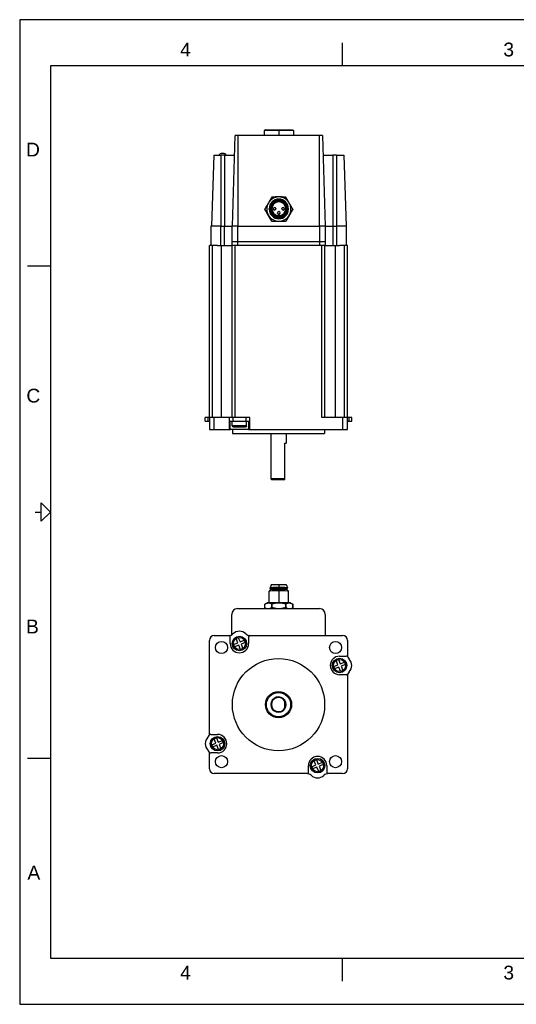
# Model space of a CAD drawing. Extents: x 0 to 21, y 0 to 16.
# Tile 1 of 5: x 0 to 8.1, y 0 to 16. Entities that reach past the tile are written whole.
import ezdxf

# ---------------------------------------------------------------- set-up
doc = ezdxf.new("R2010")
doc.units = 0
doc.header["$MEASUREMENT"] = 0
for name, color, linetype in [('CONTINUOUS', 7, 'CONTINUOUS'), ('TANGENT_EDGES', 7, 'CONTINUOUS'), ('VISIBLE', 7, 'CONTINUOUS')]:
    doc.layers.add(name, color=color, linetype=linetype)

# ---------------------------------------------------------------- blocks, each defined once
blk = doc.blocks.new('BLOCK18')
at = {"layer": 'CONTINUOUS'}
for p, q in [((21, 16), (0, 16)), ((0, 16), (0, 0)), ((5.25, 15.25), (5.25, 15.625)), ((20.5, 15.25), (0.5, 15.25)), ((0.5, 15.25), (0.5, 0.75)), ((0.125, 12), (0.5, 12)), ((0.25, 8), (0.35, 8)), ((0.125, 4), (0.5, 4)), ((0.5, 0.75), (20.5, 0.75)), ((5.25, 0.375), (5.25, 0.75)), ((0, 0), (21, 0))]:
    blk.add_line(p, q, dxfattribs=at)
blk.add_lwpolyline([(0.35, 7.85), (0.35, 8.15), (0.5, 8), (0.5, 8), (0.35, 7.85)], dxfattribs=at)
at = {"layer": 'CONTINUOUS', "char_height": 0.22404, "attachment_point": 4}
for s, insert in [('{\\fArial|b0|i0|c0|p0;\\C7;4}{\\fArial|b0|i0|c0|p0;\\C7;}', (2.609, 15.514)), ('{\\fArial|b0|i0|c0|p0;\\C7;3}{\\fArial|b0|i0|c0|p0;\\C7;}', (7.865, 15.514)), ('{\\fArial|b0|i0|c0|p0;\\C7;D}{\\fArial|b0|i0|c0|p0;\\C7;}', (0.103, 13.889)), ('{\\fArial|b0|i0|c0|p0;\\C7;C}{\\fArial|b0|i0|c0|p0;\\C7;}', (0.109, 9.889)), ('{\\fArial|b0|i0|c0|p0;\\C7;B}{\\fArial|b0|i0|c0|p0;\\C7;}', (0.103, 6.139)), ('{\\fArial|b0|i0|c0|p0;\\C7;A}{\\fArial|b0|i0|c0|p0;\\C7;}', (0.126, 2.139)), ('{\\fArial|b0|i0|c0|p0;\\C7;4}{\\fArial|b0|i0|c0|p0;\\C7;}', (2.609, 0.514)), ('{\\fArial|b0|i0|c0|p0;\\C7;3}{\\fArial|b0|i0|c0|p0;\\C7;}', (7.865, 0.514))]:
    blk.add_mtext(s, dxfattribs=dict(at, insert=insert))

msp = doc.modelspace()

# ---------------------------------------------------------------- linework, layer by layer
at = {"layer": 'TANGENT_EDGES'}
for p, q in [((3.552, 12.643), (3.552, 14.116)), ((4.214, 14.21), (4.214, 14.199)), ((4.214, 14.199), (4.214, 14.116)), ((4.875, 12.643), (4.875, 14.116)), ((3.275, 12.643), (3.275, 13.801)), ((3.334, 12.643), (3.334, 13.801)), ((5.094, 13.801), (5.094, 12.643)), ((5.152, 13.801), (5.152, 12.643)), ((4.214, 13.085), (4.214, 13.071)), ((4.214, 13.071), (4.214, 13.057)), ((4.214, 13.039), (4.214, 13.045)), ((4.214, 12.805), (4.214, 12.788)), ((4.214, 12.805), (4.214, 12.805)), ((3.265, 12.643), (3.265, 12.331)), ((3.324, 12.643), (3.324, 12.331)), ((3.542, 12.643), (3.542, 12.393)), ((4.214, 12.788), (4.214, 12.788)), ((4.214, 12.788), (4.214, 12.77)), ((4.214, 12.77), (4.214, 12.764)), ((4.875, 12.643), (4.875, 12.393)), ((5.094, 12.643), (5.094, 12.331)), ((5.152, 12.643), (5.152, 12.331)), ((3.137, 9.536), (3.137, 12.331)), ((3.282, 9.536), (3.282, 12.331)), ((3.506, 9.536), (3.506, 12.331)), ((3.542, 12.393), (3.542, 12.331)), ((4.875, 12.393), (4.875, 12.331)), ((4.911, 9.536), (4.911, 12.331)), ((5.136, 9.536), (5.136, 12.331)), ((5.281, 9.536), (5.281, 12.331)), ((3.06, 9.536), (3.06, 9.477)), ((3.165, 9.339), (3.165, 9.536)), ((3.404, 9.536), (3.404, 9.477)), ((3.404, 9.477), (3.404, 9.339)), ((3.469, 9.477), (3.469, 9.536)), ((3.678, 9.536), (3.678, 9.477)), ((3.743, 9.477), (3.743, 9.536)), ((3.743, 9.339), (3.743, 9.477)), ((5.252, 9.536), (5.252, 9.339)), ((5.357, 9.477), (5.357, 9.536)), ((3.691, 9.402), (3.455, 9.402)), ((4.214, 6.819), (4.214, 6.815)), ((4.214, 6.815), (4.214, 6.773)), ((4.214, 6.773), (4.214, 6.761)), ((4.214, 6.76), (4.214, 6.741)), ((4.214, 6.741), (4.214, 6.718)), ((4.214, 6.718), (4.214, 6.526))]:
    msp.add_line(p, q, dxfattribs=at)
for centre in [(3.573, 5.863), (5.201, 5.506), (3.217, 4.235), (4.844, 3.878)]:
    msp.add_circle(centre, 0.0984, dxfattribs=at)
for centre, start_param, end_param in [((4.145, 12.93), 0, 1.570796), ((4.145, 12.93), 1.570796, 3.141593), ((4.214, 12.861), 0, 1.570796), ((4.214, 12.861), 1.570796, 3.141593), ((4.283, 12.93), 0, 1.570796), ((4.283, 12.93), 1.570796, 3.141593)]:
    msp.add_ellipse(centre, major_axis=(-0.0197, 0), ratio=0.999507, start_param=start_param, end_param=end_param, dxfattribs=at)
at = {"layer": 'VISIBLE'}
for p, q in [((3.459, 12.643), (3.505, 14.116)), ((3.552, 14.116), (3.505, 14.116)), ((4.875, 14.116), (3.552, 14.116)), ((3.997, 14.21), (3.978, 14.199)), ((4.214, 14.199), (3.978, 14.199)), ((3.978, 14.199), (3.978, 14.116)), ((3.997, 14.21), (4.214, 14.21)), ((4.214, 14.21), (4.43, 14.21)), ((4.45, 14.199), (4.214, 14.199)), ((4.43, 14.21), (4.45, 14.199)), ((4.45, 14.199), (4.45, 14.116)), ((4.922, 14.116), (4.875, 14.116)), ((4.922, 14.116), (4.969, 12.643)), ((3.155, 13.801), (3.119, 12.643)), ((3.155, 13.801), (3.275, 13.801)), ((3.334, 13.801), (3.275, 13.801)), ((3.309, 13.828), (3.289, 13.828)), ((3.334, 13.801), (3.495, 13.801)), ((4.932, 13.801), (5.094, 13.801)), ((5.152, 13.801), (5.094, 13.801)), ((5.152, 13.801), (5.272, 13.801)), ((5.272, 13.801), (5.309, 12.643)), ((3.987, 12.919), (3.987, 12.921)), ((3.987, 12.918), (3.987, 12.92)), ((4.056, 12.922), (4.056, 12.928)), ((4.072, 12.929), (4.072, 12.93)), ((4.088, 12.931), (4.088, 12.931)), ((4.125, 12.925), (4.125, 12.93)), ((4.165, 12.93), (4.165, 12.925)), ((4.194, 12.856), (4.194, 12.861)), ((4.233, 12.861), (4.233, 12.856)), ((4.263, 12.925), (4.263, 12.93)), ((4.302, 12.93), (4.302, 12.925)), ((4.34, 12.931), (4.34, 12.931)), ((4.355, 12.929), (4.355, 12.93)), ((4.371, 12.922), (4.371, 12.928)), ((4.44, 12.919), (4.44, 12.921)), ((4.44, 12.92), (4.44, 12.918)), ((3.109, 12.643), (3.109, 12.331)), ((3.265, 12.643), (3.109, 12.643)), ((3.265, 12.643), (3.275, 12.643)), ((3.275, 12.643), (3.324, 12.643)), ((3.324, 12.643), (3.449, 12.643)), ((3.542, 12.643), (3.449, 12.643)), ((3.449, 12.643), (3.449, 12.393)), ((3.542, 12.643), (3.552, 12.643)), ((3.552, 12.643), (4.875, 12.643)), ((4.099, 12.726), (4.099, 12.724)), ((4.102, 12.723), (4.102, 12.725)), ((4.326, 12.725), (4.326, 12.723)), ((4.328, 12.724), (4.328, 12.726)), ((4.969, 12.643), (4.875, 12.643)), ((4.969, 12.643), (4.969, 12.393)), ((4.969, 12.643), (5.094, 12.643)), ((5.094, 12.643), (5.152, 12.643)), ((5.309, 12.643), (5.152, 12.643)), ((5.309, 12.643), (5.309, 12.331)), ((3.137, 12.331), (3.087, 12.331)), ((3.087, 9.536), (3.087, 12.331)), ((3.217, 12.331), (3.137, 12.331)), ((3.217, 12.331), (3.265, 12.331)), ((3.265, 12.331), (3.324, 12.331)), ((3.324, 12.331), (3.333, 12.331)), ((3.333, 12.331), (3.448, 12.331)), ((3.448, 12.331), (3.449, 12.331)), ((3.449, 12.393), (3.542, 12.393)), ((3.449, 12.393), (3.449, 12.331)), ((3.449, 12.331), (3.456, 12.331)), ((3.456, 9.536), (3.456, 12.331)), ((3.506, 12.331), (3.456, 12.331)), ((4.911, 12.331), (3.506, 12.331)), ((3.542, 12.393), (4.875, 12.393)), ((4.875, 12.393), (4.969, 12.393)), ((4.961, 12.331), (4.911, 12.331)), ((4.961, 9.536), (4.961, 12.331)), ((4.961, 12.331), (4.969, 12.331)), ((4.969, 12.393), (4.969, 12.331)), ((4.969, 12.331), (5.084, 12.331)), ((4.969, 12.331), (4.969, 12.331)), ((5.084, 12.331), (5.094, 12.331)), ((5.094, 12.331), (5.152, 12.331)), ((5.152, 12.331), (5.2, 12.331)), ((5.281, 12.331), (5.2, 12.331)), ((5.331, 12.331), (5.281, 12.331)), ((5.331, 9.536), (5.331, 12.331)), ((3.06, 9.536), (3.018, 9.536)), ((3.018, 9.477), (3.018, 9.536)), ((3.018, 9.477), (3.06, 9.477)), ((3.087, 9.536), (3.06, 9.536)), ((3.06, 9.477), (3.087, 9.477)), ((3.165, 9.536), (3.087, 9.536)), ((3.087, 9.536), (3.087, 9.339)), ((3.404, 9.536), (3.165, 9.536)), ((3.469, 9.536), (3.404, 9.536)), ((3.404, 9.477), (3.469, 9.477)), ((3.404, 9.477), (3.404, 9.477)), ((3.424, 9.339), (3.424, 9.477)), ((3.455, 9.402), (3.455, 9.477)), ((3.678, 9.536), (3.469, 9.536)), ((3.469, 9.477), (3.678, 9.477)), ((3.743, 9.536), (3.678, 9.536)), ((3.678, 9.477), (3.743, 9.477)), ((3.691, 9.402), (3.691, 9.477)), ((3.723, 9.477), (3.723, 9.339)), ((3.743, 9.477), (3.743, 9.477)), ((5.252, 9.536), (4.911, 9.536)), ((5.331, 9.536), (5.252, 9.536)), ((5.331, 9.339), (5.331, 9.536)), ((5.357, 9.536), (5.331, 9.536)), ((5.331, 9.477), (5.357, 9.477)), ((5.4, 9.536), (5.357, 9.536)), ((5.357, 9.477), (5.4, 9.477)), ((5.4, 9.477), (5.4, 9.536)), ((3.087, 9.339), (3.165, 9.339)), ((3.165, 9.339), (3.404, 9.339)), ((3.404, 9.339), (3.424, 9.339)), ((3.723, 9.339), (3.424, 9.339)), ((3.459, 9.339), (3.459, 9.276)), ((3.475, 9.383), (3.672, 9.383)), ((3.723, 9.339), (3.743, 9.339)), ((3.743, 9.339), (5.252, 9.339)), ((4.959, 9.339), (4.959, 9.276)), ((5.252, 9.339), (5.331, 9.339)), ((3.459, 9.276), (4.959, 9.276)), ((4.084, 9.276), (4.084, 8.538)), ((4.334, 9.276), (4.334, 9.119)), ((4.312, 9.119), (4.334, 9.119)), ((4.312, 8.538), (4.312, 9.119)), ((4.312, 8.538), (4.084, 8.538)), ((4.094, 8.528), (4.084, 8.538)), ((4.094, 8.528), (4.312, 8.528)), ((4.312, 8.528), (4.312, 8.538)), ((4.08, 6.737), (4.056, 6.713)), ((4.088, 6.811), (4.072, 6.768)), ((4.072, 6.756), (4.072, 6.768)), ((4.08, 6.737), (4.08, 6.756)), ((4.088, 6.811), (4.088, 6.815)), ((4.34, 6.811), (4.34, 6.815)), ((4.34, 6.811), (4.355, 6.768)), ((4.348, 6.737), (4.348, 6.756)), ((4.348, 6.737), (4.371, 6.713)), ((4.355, 6.756), (4.355, 6.768)), ((4.056, 6.524), (4.056, 6.713)), ((4.371, 6.524), (4.371, 6.713)), ((3.542, 6.43), (4.875, 6.43)), ((3.987, 6.439), (3.987, 6.503)), ((3.987, 6.439), (3.987, 6.503)), ((4.017, 6.521), (3.993, 6.507)), ((4.002, 6.43), (3.993, 6.435)), ((4.102, 6.509), (4.099, 6.509)), ((4.099, 6.509), (4.099, 6.445)), ((4.102, 6.445), (4.099, 6.445)), ((4.102, 6.445), (4.102, 6.509)), ((4.328, 6.509), (4.326, 6.509)), ((4.326, 6.509), (4.326, 6.445)), ((4.328, 6.445), (4.326, 6.445)), ((4.328, 6.445), (4.328, 6.509)), ((4.41, 6.521), (4.434, 6.507)), ((4.426, 6.43), (4.434, 6.435)), ((4.44, 6.503), (4.44, 6.439)), ((4.44, 6.439), (4.44, 6.503)), ((3.449, 6.004), (3.449, 6.337)), ((4.969, 6.337), (4.969, 5.993)), ((3.165, 5.993), (3.404, 5.993)), ((3.404, 5.993), (3.404, 5.993)), ((3.424, 5.863), (3.424, 5.973)), ((3.548, 5.873), (3.519, 5.942)), ((3.555, 5.957), (3.584, 5.888)), ((3.723, 5.973), (3.723, 5.863)), ((3.743, 5.993), (5.252, 5.993)), ((3.743, 5.993), (3.743, 5.993)), ((3.087, 4.404), (3.087, 5.914)), ((3.479, 5.845), (3.548, 5.873)), ((3.563, 5.837), (3.494, 5.808)), ((3.591, 5.768), (3.563, 5.837)), ((3.584, 5.888), (3.653, 5.917)), ((3.668, 5.881), (3.599, 5.852)), ((3.599, 5.852), (3.628, 5.783)), ((5.331, 5.914), (5.331, 5.675)), ((5.183, 5.601), (5.212, 5.532)), ((5.201, 5.655), (5.311, 5.655)), ((5.331, 5.675), (5.331, 5.675)), ((5.106, 5.488), (5.175, 5.516)), ((5.19, 5.48), (5.121, 5.451)), ((5.175, 5.516), (5.147, 5.586)), ((5.219, 5.411), (5.19, 5.48)), ((5.212, 5.532), (5.281, 5.56)), ((5.296, 5.524), (5.227, 5.495)), ((5.227, 5.495), (5.255, 5.426)), ((5.311, 5.356), (5.201, 5.356)), ((5.331, 5.337), (5.331, 3.827)), ((5.331, 5.337), (5.331, 5.337)), ((4.312, 4.922), (4.312, 4.941)), ((4.312, 4.819), (4.312, 4.922)), ((4.312, 4.8), (4.312, 4.819)), ((3.087, 4.404), (3.087, 4.404)), ((3.106, 4.385), (3.217, 4.385)), ((3.199, 4.33), (3.227, 4.261)), ((3.122, 4.217), (3.191, 4.246)), ((3.206, 4.209), (3.137, 4.181)), ((3.191, 4.246), (3.162, 4.315)), ((3.235, 4.14), (3.206, 4.209)), ((3.227, 4.261), (3.296, 4.289)), ((3.311, 4.253), (3.242, 4.224)), ((3.242, 4.224), (3.271, 4.155)), ((3.087, 4.066), (3.087, 4.066)), ((3.087, 3.827), (3.087, 4.066)), ((3.217, 4.085), (3.106, 4.085)), ((4.695, 3.768), (4.695, 3.878)), ((4.749, 3.86), (4.818, 3.889)), ((4.833, 3.853), (4.764, 3.824)), ((4.818, 3.889), (4.79, 3.958)), ((4.826, 3.973), (4.855, 3.904)), ((4.862, 3.784), (4.833, 3.853)), ((4.855, 3.904), (4.924, 3.933)), ((4.939, 3.896), (4.87, 3.868)), ((4.87, 3.868), (4.898, 3.799)), ((4.994, 3.878), (4.994, 3.768)), ((4.675, 3.748), (3.165, 3.748)), ((4.675, 3.748), (4.675, 3.748)), ((5.013, 3.748), (5.013, 3.748)), ((5.252, 3.748), (5.013, 3.748))]:
    msp.add_line(p, q, dxfattribs=at)
for centre, radius in [((3.573, 5.863), 0.118), ((3.281, 5.798), 0.0984), ((5.137, 5.798), 0.0984), ((4.209, 4.87), 0.75), ((5.201, 5.506), 0.118), ((4.209, 4.87), 0.213), ((4.209, 4.87), 0.197), ((3.217, 4.235), 0.118), ((3.281, 3.943), 0.0984), ((5.137, 3.943), 0.0984), ((4.844, 3.878), 0.118)]:
    msp.add_circle(centre, radius, dxfattribs=at)
for centre, radius, start, end in [((3.289, 13.767), 0.061, 90, 146.7436), ((3.309, 13.767), 0.061, 33.2564, 90), ((4.145, 12.93), 0.0197, 0, 180), ((4.214, 12.861), 0.0197, 0, 180), ((4.283, 12.93), 0.0197, 0, 180), ((3.475, 9.402), 0.0197, 180, 270), ((3.672, 9.402), 0.0197, 270, 0), ((3.542, 6.337), 0.0938, 90, 180), ((4.875, 6.337), 0.0938, 0, 90), ((3.165, 5.914), 0.0787, 90, 180), ((3.404, 6.085), 0.0925, 270, 314.3509), ((3.404, 5.973), 0.0197, 0, 90), ((3.573, 5.912), 0.15, 45.6491, 134.3509), ((3.573, 5.863), 0.0965, 100.7469, 124.2984), ((3.743, 6.085), 0.0925, 225.6491, 270), ((3.743, 5.973), 0.0197, 90, 180), ((5.252, 5.914), 0.0787, 0, 90), ((3.573, 5.863), 0.15, 180, 0), ((3.573, 5.863), 0.0965, 190.7469, 214.2984), ((3.573, 5.863), 0.0965, 280.7469, 304.2984), ((3.573, 5.863), 0.0965, 10.7469, 34.2984), ((5.201, 5.506), 0.15, 90, 270), ((5.201, 5.506), 0.0965, 100.7469, 124.2984), ((5.311, 5.675), 0.0197, 270, 0), ((5.423, 5.675), 0.0925, 180, 224.3509), ((5.25, 5.506), 0.15, 315.6491, 44.3509), ((5.201, 5.506), 0.0965, 190.7469, 214.2984), ((5.201, 5.506), 0.0965, 10.7469, 34.2984), ((5.201, 5.506), 0.0965, 280.7469, 304.2984), ((5.311, 5.337), 0.0197, 0, 90), ((5.423, 5.337), 0.0925, 135.6491, 180), ((4.209, 4.87), 0.125, 34.5128, 325.4872), ((4.209, 4.87), 0.115, 26.4077, 333.5923), ((4.209, 4.87), 0.125, 325.4872, 34.5128), ((3.167, 4.235), 0.15, 135.6491, 224.3509), ((2.994, 4.404), 0.0925, 315.6491, 360), ((3.106, 4.404), 0.0197, 180, 270), ((3.217, 4.235), 0.0965, 100.7469, 124.2984), ((3.217, 4.235), 0.15, 270, 90), ((3.217, 4.235), 0.0965, 190.7469, 214.2984), ((3.217, 4.235), 0.0965, 10.7469, 34.2984), ((2.994, 4.066), 0.0925, 0, 44.3509), ((3.106, 4.066), 0.0197, 90, 180), ((3.217, 4.235), 0.0965, 280.7469, 304.2984), ((4.844, 3.878), 0.15, 0, 180), ((4.844, 3.878), 0.0965, 190.7469, 214.2984), ((4.844, 3.878), 0.0965, 100.7469, 124.2984), ((4.844, 3.878), 0.0965, 10.7469, 34.2984), ((3.165, 3.827), 0.0787, 180, 270), ((4.675, 3.768), 0.0197, 270, 0), ((4.675, 3.656), 0.0925, 45.6491, 90), ((4.844, 3.829), 0.15, 225.6491, 314.3509), ((4.844, 3.878), 0.0965, 280.7469, 304.2984), ((5.013, 3.656), 0.0925, 90, 134.3509), ((5.013, 3.768), 0.0197, 180, 270), ((5.252, 3.827), 0.0787, 270, 0)]:
    msp.add_arc(centre, radius, start, end, dxfattribs=at)
for centre, major_axis, ratio, start_param, end_param in [((4.214, 12.922), (-0.197, 0), 0.999507, -0.523599, 0.523599), ((4.214, 12.922), (-0.197, 0), 0.999507, -1.570796, -0.523599), ((4.214, 12.928), (-0.157, 0), 0.999507, -1.570796, 0), ((4.214, 12.93), (-0.142, 0), 0.999507, -1.570796, 0), ((4.214, 12.931), (-0.126, 0), 0.999507, -1.570796, 0), ((4.214, 12.921), (-0.226, 0), 0.999507, -1.054321, -1.040074), ((4.214, 12.931), (0.114, 0), 0.999507, 1.570796, 3.141593), ((4.214, 12.925), (0.114, 0), 0.999507, 1.570796, 3.114498), ((4.214, 12.922), (-0.197, 0), 0.999507, -2.617994, -1.570796), ((4.214, 12.928), (-0.157, 0), 0.999507, -3.141593, -1.570796), ((4.214, 12.93), (-0.142, 0), 0.999507, -3.141593, -1.570796), ((4.214, 12.931), (-0.126, 0), 0.999507, -3.141593, -1.570796), ((4.214, 12.931), (0.114, 0), 0.999507, 0, 1.570796), ((4.214, 12.925), (0.114, 0), 0.999507, 0.027095, 1.570796), ((4.214, 12.921), (-0.226, 0), 0.999507, -2.101519, -2.087271), ((4.214, 12.922), (-0.197, 0), 0.999507, 2.617994, 3.665191), ((4.214, 12.921), (-0.226, 0), 0.999507, -0.007124, 0), ((4.214, 12.921), (-0.226, 0), 0.999507, 0, 0.007124), ((4.214, 12.919), (-0.226, 0), 0.999507, 0, 0.007124), ((4.214, 12.922), (-0.197, 0), 0.999507, 0.523599, 1.570796), ((4.214, 12.928), (-0.157, 0), 0.999507, 0, 1.570796), ((4.214, 12.922), (-0.157, 0), 0.999507, 0, 1.570796), ((4.214, 12.93), (-0.142, 0), 0.999507, 0, 1.570796), ((4.214, 12.929), (-0.142, 0), 0.999507, 0, 1.570796), ((4.214, 12.931), (-0.126, 0), 0.999507, 0, 1.570796), ((4.214, 12.931), (-0.126, 0), 0.999507, 0, 1.570796), ((4.214, 12.931), (0.114, 0), 0.999507, 3.141593, 4.712389), ((4.145, 12.925), (-0.0197, 0), 0.999507, 0, 3.141593), ((4.214, 12.856), (-0.0197, 0), 0.999507, 0, 3.141593), ((4.214, 12.931), (-0.126, 0), 0.999507, 1.570796, 3.141593), ((4.214, 12.931), (-0.126, 0), 0.999507, 1.570796, 3.141593), ((4.214, 12.931), (0.114, 0), 0.999507, 4.712389, 6.283185), ((4.214, 12.93), (-0.142, 0), 0.999507, 1.570796, 3.141593), ((4.214, 12.929), (-0.142, 0), 0.999507, 1.570796, 3.141593), ((4.214, 12.928), (-0.157, 0), 0.999507, 1.570796, 3.141593), ((4.214, 12.922), (-0.157, 0), 0.999507, 1.570796, 3.141593), ((4.214, 12.922), (-0.197, 0), 0.999507, 1.570796, 2.617994), ((4.283, 12.925), (-0.0197, 0), 0.999507, 0, 3.141593), ((4.214, 12.921), (-0.226, 0), 0.999507, -3.141593, -3.134469), ((4.214, 12.921), (-0.226, 0), 0.999507, 3.134469, 3.141593), ((4.214, 12.919), (-0.226, 0), 0.999507, 3.134469, 3.141593), ((4.214, 12.921), (-0.226, 0), 0.999507, 1.040074, 1.054321), ((4.214, 12.919), (-0.226, 0), 0.999507, 1.040074, 1.054321), ((4.214, 12.921), (-0.226, 0), 0.999507, 2.087271, 2.101519), ((4.214, 12.919), (-0.226, 0), 0.999507, 2.087271, 2.101519), ((4.214, 6.768), (0.142, 0), 0.031411, 1.570796, 3.130165), ((4.214, 6.768), (0.142, 0), 0.031411, 3.130165, 3.141593), ((4.214, 6.756), (0.142, 0), 0.031411, 1.570796, 3.141593), ((4.214, 6.756), (0.142, 0), 0.031411, 3.141593, 3.476489), ((4.214, 6.756), (0.134, 0), 0.031411, 1.570796, 3.141593), ((4.214, 6.737), (0.134, 0), 0.031411, 1.570796, 3.110161), ((4.214, 6.815), (0.126, 0), 0.031411, 1.570796, 3.141593), ((4.214, 6.811), (0.126, 0), 0.031411, 1.570796, 3.130165), ((4.214, 6.815), (0.126, 0), 0.031411, 0, 1.570796), ((4.214, 6.811), (0.126, 0), 0.031411, 0.011428, 1.570796), ((4.214, 6.768), (0.142, 0), 0.031411, 0.011428, 1.570796), ((4.214, 6.756), (0.142, 0), 0.031411, 0, 1.570796), ((4.214, 6.756), (0.134, 0), 0.031411, 0, 1.570796), ((4.214, 6.737), (0.134, 0), 0.031411, 0.031431, 1.570796), ((4.214, 6.756), (0.142, 0), 0.031411, 5.948289, 6.283185), ((4.214, 6.768), (0.142, 0), 0.031411, 0, 0.011428), ((4.214, 6.713), (0.157, 0), 0.031411, 1.570796, 3.110161), ((4.214, 6.713), (0.157, 0), 0.031411, 3.110161, 3.141593), ((4.214, 6.713), (0.157, 0), 0.031411, 0.031431, 1.570796), ((4.214, 6.713), (0.157, 0), 0.031411, 0, 0.031431), ((4.214, 6.503), (0.226, 0), 0.031411, 3.134469, 3.141593), ((4.214, 6.439), (0.226, 0), 0.031411, 3.134469, 3.141593), ((4.214, 6.439), (0.226, 0), 0.031411, 3.141593, 3.148716), ((4.214, 6.52), (0.197, 0), 0.031411, 2.617994, 3.087134), ((4.214, 6.52), (0.197, 0), 0.031411, 1.570796, 2.617994), ((4.214, 6.52), (0.197, 0), 0.031411, 0.523599, 1.570796), ((4.214, 6.52), (0.197, 0), 0.031411, 0.054459, 0.523599), ((4.214, 6.503), (0.226, 0), 0.031411, 0, 0.007124), ((4.214, 6.439), (0.226, 0), 0.031411, 6.276062, 6.283185), ((4.214, 6.439), (0.226, 0), 0.031411, 0, 0.007124)]:
    msp.add_ellipse(centre, major_axis=major_axis, ratio=ratio, start_param=start_param, end_param=end_param, dxfattribs=at)
for points, weights in [([(4.043, 13.02), (4.017, 12.975), (3.987, 12.923)], [1, 1.03682206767, 1]), ([(4.099, 13.116), (4.069, 13.065), (4.043, 13.02)], [1, 1.03682206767, 1]), ([(4.214, 13.119), (4.162, 13.119), (4.102, 13.118)], [1, 1.03682206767, 1]), ([(4.326, 13.118), (4.266, 13.119), (4.214, 13.119)], [1, 1.03682206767, 1]), ([(4.384, 13.02), (4.358, 13.065), (4.328, 13.116)], [1, 1.03682206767, 1]), ([(4.44, 12.923), (4.41, 12.975), (4.384, 13.02)], [1, 1.03682206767, 1]), ([(3.987, 12.92), (4.017, 12.868), (4.043, 12.823)], [1, 1.03682206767, 1]), ([(4.043, 12.82), (4.017, 12.865), (3.987, 12.918)], [1, 1.03682206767, 1]), ([(4.043, 12.823), (4.069, 12.778), (4.099, 12.726)], [1, 1.03682206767, 1]), ([(4.099, 12.724), (4.069, 12.775), (4.043, 12.82)], [1, 1.03682206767, 1]), ([(4.328, 12.726), (4.358, 12.778), (4.384, 12.823)], [1, 1.03682206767, 1]), ([(4.384, 12.82), (4.358, 12.775), (4.328, 12.724)], [1, 1.03682206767, 1]), ([(4.384, 12.823), (4.41, 12.868), (4.44, 12.92)], [1, 1.03682206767, 1]), ([(4.44, 12.918), (4.41, 12.865), (4.384, 12.82)], [1, 1.03682206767, 1]), ([(4.102, 12.725), (4.162, 12.725), (4.214, 12.725)], [1, 1.03682206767, 1]), ([(4.214, 12.722), (4.162, 12.722), (4.102, 12.723)], [1, 1.03682206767, 1]), ([(4.214, 12.725), (4.266, 12.725), (4.326, 12.725)], [1, 1.03682206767, 1]), ([(4.326, 12.723), (4.266, 12.722), (4.214, 12.722)], [1, 1.03682206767, 1]), ([(3.987, 6.503), (3.99, 6.505), (3.993, 6.507)], [1, 1.00362478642, 1.00653592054]), ([(3.987, 6.439), (3.99, 6.437), (3.993, 6.435)], [1, 1.00362478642, 1.00653592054]), ([(4.007, 6.43), (3.997, 6.434), (3.987, 6.439)], [1.01624080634, 1.01208994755, 1]), ([(3.993, 6.507), (4.02, 6.522), (4.043, 6.523)], [1.00653592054, 1.03319728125, 1]), ([(4.043, 6.523), (4.069, 6.525), (4.099, 6.509)], [1, 1.03682206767, 1]), ([(4.099, 6.445), (4.084, 6.435), (4.07, 6.43)], [1, 1.01854506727, 1.01841005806]), ([(4.102, 6.509), (4.162, 6.526), (4.214, 6.526)], [1, 1.03682206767, 1]), ([(4.172, 6.43), (4.139, 6.434), (4.102, 6.445)], [1.01744206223, 1.0226347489, 1]), ([(4.214, 6.526), (4.266, 6.526), (4.326, 6.509)], [1, 1.03682206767, 1]), ([(4.326, 6.445), (4.288, 6.434), (4.255, 6.43)], [1, 1.0226347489, 1.01744206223]), ([(4.328, 6.509), (4.358, 6.525), (4.384, 6.523)], [1, 1.03682206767, 1]), ([(4.357, 6.43), (4.344, 6.435), (4.328, 6.445)], [1.01841005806, 1.01854506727, 1]), ([(4.384, 6.523), (4.408, 6.522), (4.434, 6.507)], [1, 1.03319728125, 1.00653592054]), ([(4.44, 6.439), (4.43, 6.434), (4.421, 6.43)], [1, 1.01208994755, 1.01624080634]), ([(4.434, 6.507), (4.437, 6.505), (4.44, 6.503)], [1.00653592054, 1.00362478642, 1]), ([(4.434, 6.435), (4.437, 6.437), (4.44, 6.439)], [1.00653592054, 1.00362478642, 1])]:
    msp.add_rational_spline(points, weights, degree=2, dxfattribs=at)

# ---------------------------------------------------------------- block references
at = {"layer": 'CONTINUOUS'}
msp.add_blockref('BLOCK18', (0, 0), dxfattribs=at)

doc.saveas('drawing.dxf')
